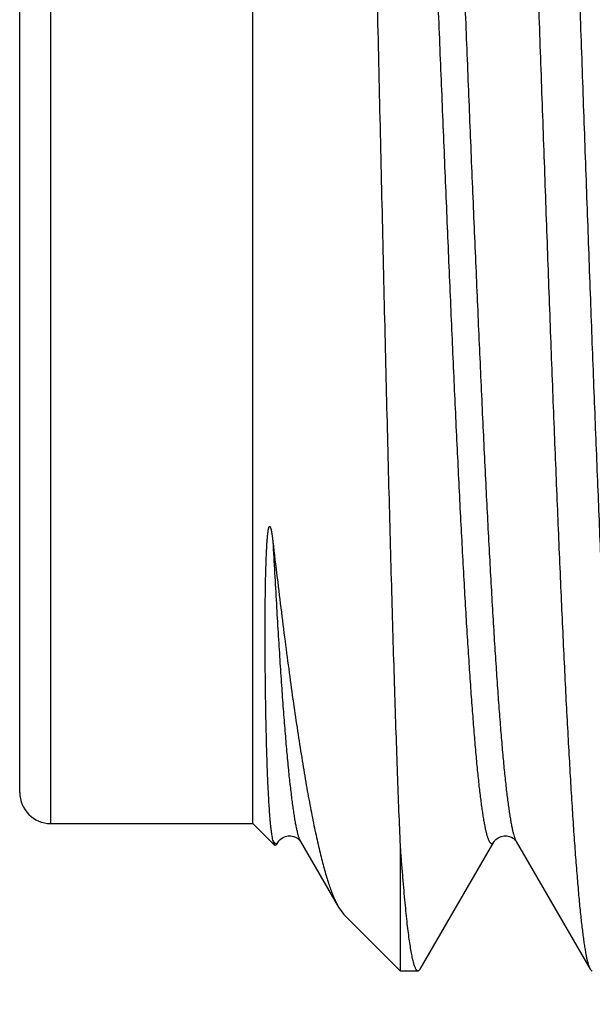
# Model space of a CAD drawing. Header units: inches. Extents: x 0 to 22, y 0 to 17.
# Tile 35 of 57: x 7.3242 to 7.3978, y 13.5854 to 13.7121. Entities that reach past the tile are written whole.
import ezdxf

# ---------------------------------------------------------------- set-up
doc = ezdxf.new("R2010")
doc.units = ezdxf.units.IN
doc.header["$LTSCALE"] = 1.21
doc.header["$MEASUREMENT"] = 0
doc.layers.get('0').update_dxf_attribs({"linetype": 'CONTINUOUS'})
doc.layers.add('DIMENSIONS', color=7, linetype='CONTINUOUS')
doc.styles.get("Standard").update_dxf_attribs({"font": 'txt', "width": 0.8})
doc.dimstyles.new('DIMSTYLE_2', dxfattribs={"dimtxt": 0.125, "dimasz": 0.18, "dimexe": 0.18, "dimexo": 0.0625, "dimgap": 0.09, "dimtad": 0, "dimtih": 1, "dimtoh": 1, "dimdec": 3, "dimzin": 4, "dimdsep": 46, "dimtxsty": 'STANDARD', "dimblk": '_FILLED', "dimblk1": '_FILLED', "dimblk2": '_FILLED', "dimcen": 0.09, "dimadec": 0, "dimazin": 0, "dimtp": 0.01, "dimtm": 0.01, "dimtfac": 1, "dimtdec": 3, "dimtofl": 0, "dimtmove": 0, "dimatfit": 3, "dimldrblk": '_FILLED', "dimfxl": 1, "dimtolj": 1, "dimtzin": 4, "dimarcsym": 0})

# ---------------------------------------------------------------- blocks, each defined once
blk = doc.blocks.new('_FILLED')
at = {"color": 0, "linetype": 'BYBLOCK'}
blk.add_solid([(0, 0), (-1, 0.17361), (-1, -0.17361)], dxfattribs=at)
blk = doc.blocks.new('*D4')
at = {"layer": 'DIMENSIONS', "color": 2, "linetype": 'CONTINUOUS'}
for p, q in [((6.49674, 14.12462), (6.49674, 14.48462)), ((7.5748, 14.12462), (6.37174, 14.12462)), ((7.5748, 13.34463), (6.37174, 13.34463)), ((6.49674, 13.34463), (6.49674, 12.98462))]:
    blk.add_line(p, q, dxfattribs=at)
at = {"layer": 'DIMENSIONS', "color": 2, "linetype": 'CONTINUOUS', "xscale": 0.18, "yscale": 0.18, "zscale": 0.18}
for p, rotation in [((6.49674, 14.12462), 270), ((6.49674, 13.34463), 90)]:
    blk.add_blockref('_FILLED', p, dxfattribs=dict(at, rotation=rotation))
at = {"layer": 'DIMENSIONS', "color": 2, "linetype": 'CONTINUOUS', "insert": (6.49674, 13.79712), "char_height": 0.125, "width": 1.225, "attachment_point": 2, "line_spacing_factor": 0.9}
blk.add_mtext('.780{\\Ftxt.shx;\\W1.000000;\\H0.125000; }[19.81]', dxfattribs=at)

msp = doc.modelspace()

# ---------------------------------------------------------------- linework, layer by layer
at = {"color": 9, "linetype": 'CONTINUOUS'}
msp.add_line((7.32816, 13.60862), (7.32816, 13.82062), dxfattribs=at)
at = {"color": 7, "linetype": 'CONTINUOUS'}
for p, q in [((7.35416, 13.60862), (7.35416, 13.82062)), ((7.32416, 13.61262), (7.32416, 13.81662)), ((7.32816, 13.60862), (7.35416, 13.60862)), ((7.35416, 13.60862), (7.35699, 13.60579)), ((7.35699, 13.60579), (7.35674, 13.60648)), ((7.35719, 13.60586), (7.35745, 13.60631)), ((7.36029, 13.60632), (7.36029, 13.60631)), ((7.36029, 13.60631), (7.36519, 13.59784)), ((7.3757, 13.58986), (7.38522, 13.60631)), ((7.38806, 13.60632), (7.38806, 13.60631)), ((7.38806, 13.60631), (7.39758, 13.58986)), ((7.35719, 13.60586), (7.35699, 13.60579)), ((7.37316, 13.58962), (7.37316, 13.6058)), ((7.36519, 13.59784), (7.36587, 13.59691)), ((7.36587, 13.59691), (7.37316, 13.58962)), ((7.37543, 13.58962), (7.37316, 13.58962)), ((7.3757, 13.58986), (7.37543, 13.58962)), ((7.39758, 13.58986), (7.39785, 13.58962))]:
    msp.add_line(p, q, dxfattribs=at)
for points in [[(7.35745, 13.60631), (7.35745, 13.60631), (7.35748, 13.60636), (7.35755, 13.60645), (7.35766, 13.60657), (7.35783, 13.6067), (7.35807, 13.60684), (7.35837, 13.60697), (7.35872, 13.60703), (7.35906, 13.60703), (7.35938, 13.60696), (7.35966, 13.60685), (7.35989, 13.60672), (7.36006, 13.60658), (7.36018, 13.60646), (7.36025, 13.60637), (7.36028, 13.60632), (7.36029, 13.60632)], [(7.38522, 13.60631), (7.38522, 13.60631), (7.38525, 13.60636), (7.38532, 13.60645), (7.38543, 13.60657), (7.3856, 13.6067), (7.38584, 13.60684), (7.38614, 13.60697), (7.38649, 13.60703), (7.38683, 13.60703), (7.38715, 13.60696), (7.38743, 13.60685), (7.38766, 13.60672), (7.38783, 13.60658), (7.38795, 13.60646), (7.38802, 13.60637), (7.38805, 13.60632), (7.38806, 13.60632)]]:
    msp.add_lwpolyline(points, dxfattribs=at)
msp.add_arc((7.32816, 13.61262), 0.004, 180, 270, dxfattribs=at)
for points, knots in [([(7.38396, 13.83962), (7.38398, 13.83962), (7.38402, 13.83962), (7.38407, 13.83959), (7.38413, 13.83954), (7.38418, 13.83948), (7.38423, 13.8394), (7.38429, 13.8393), (7.38434, 13.83918), (7.38439, 13.83904), (7.38444, 13.83889), (7.38452, 13.83865), (7.38461, 13.8383), (7.38471, 13.83783), (7.38482, 13.83729), (7.38493, 13.83668), (7.38503, 13.836), (7.38514, 13.83525), (7.38524, 13.83443), (7.38535, 13.83353), (7.3855, 13.83221), (7.38568, 13.83038), (7.38589, 13.82799), (7.3861, 13.82534), (7.38631, 13.82243), (7.38652, 13.81927), (7.38674, 13.81587), (7.38695, 13.81223), (7.38716, 13.80837), (7.38745, 13.80279), (7.38781, 13.79533), (7.38823, 13.78583), (7.38865, 13.77567), (7.38908, 13.76494), (7.3895, 13.75375), (7.38992, 13.7422), (7.39035, 13.73039), (7.39077, 13.71844), (7.39119, 13.70645), (7.39162, 13.69453), (7.39204, 13.6828), (7.39246, 13.67137), (7.39289, 13.66034), (7.39331, 13.64981), (7.39373, 13.63988), (7.39409, 13.63202), (7.39438, 13.62611), (7.39459, 13.62197), (7.39481, 13.61805), (7.39502, 13.61435), (7.39523, 13.61088), (7.39544, 13.60765), (7.39565, 13.60467), (7.39587, 13.60195), (7.39608, 13.59949), (7.39626, 13.5976), (7.3964, 13.59623), (7.39651, 13.5953), (7.39662, 13.59444), (7.39672, 13.59365), (7.39683, 13.59293), (7.39693, 13.59228), (7.39704, 13.5917), (7.39714, 13.59119), (7.39724, 13.59082), (7.39731, 13.59055), (7.39736, 13.59038), (7.39742, 13.59022), (7.39747, 13.59008), (7.39752, 13.58996), (7.39756, 13.58989), (7.39758, 13.58986)], [0, 0, 0, 0, 0.000215, 0.000454, 0.000733, 0.001063, 0.001451, 0.001901, 0.002417, 0.002998, 0.003647, 0.004364, 0.006005, 0.007924, 0.010122, 0.012598, 0.015354, 0.018387, 0.021696, 0.02528, 0.029138, 0.037664, 0.047258, 0.057896, 0.069557, 0.082213, 0.095835, 0.110393, 0.125853, 0.142179, 0.177278, 0.215366, 0.256093, 0.299081, 0.343934, 0.390238, 0.437563, 0.485472, 0.533523, 0.58127, 0.628273, 0.674096, 0.718317, 0.760526, 0.800333, 0.83737, 0.854743, 0.871297, 0.886995, 0.9018, 0.915679, 0.928599, 0.940532, 0.95145, 0.961329, 0.970146, 0.974151, 0.977883, 0.981342, 0.984524, 0.98743, 0.990058, 0.992406, 0.994476, 0.996268, 0.997059, 0.997782, 0.998437, 0.999024, 0.999544, 1, 1, 1, 1]), ([(7.4032, 13.58962), (7.40318, 13.58962), (7.40314, 13.58963), (7.40309, 13.58966), (7.40304, 13.58971), (7.40298, 13.58977), (7.40293, 13.58985), (7.40288, 13.58995), (7.40282, 13.59007), (7.40277, 13.59021), (7.40272, 13.59036), (7.40264, 13.5906), (7.40255, 13.59095), (7.40245, 13.59142), (7.40234, 13.59196), (7.40224, 13.59257), (7.40213, 13.59325), (7.40202, 13.594), (7.40192, 13.59482), (7.40181, 13.59572), (7.40167, 13.59704), (7.40149, 13.59887), (7.40127, 13.60126), (7.40106, 13.60391), (7.40085, 13.60682), (7.40064, 13.60998), (7.40043, 13.61338), (7.40021, 13.61702), (7.4, 13.62088), (7.39971, 13.62646), (7.39935, 13.63392), (7.39893, 13.64342), (7.39851, 13.65358), (7.39808, 13.66431), (7.39766, 13.6755), (7.39724, 13.68705), (7.39681, 13.69886), (7.39639, 13.71081), (7.39597, 13.7228), (7.39554, 13.73472), (7.39512, 13.74645), (7.3947, 13.75788), (7.39427, 13.76891), (7.39385, 13.77944), (7.39343, 13.78937), (7.39307, 13.79723), (7.39278, 13.80314), (7.39257, 13.80728), (7.39236, 13.8112), (7.39214, 13.8149), (7.39193, 13.81837), (7.39172, 13.8216), (7.39151, 13.82458), (7.3913, 13.8273), (7.39109, 13.82976), (7.3909, 13.83165), (7.39076, 13.83302), (7.39065, 13.83395), (7.39055, 13.83481), (7.39044, 13.8356), (7.39033, 13.83632), (7.39023, 13.83697), (7.39012, 13.83755), (7.39002, 13.83806), (7.38993, 13.83843), (7.38985, 13.8387), (7.3898, 13.83887), (7.38975, 13.83903), (7.38969, 13.83917), (7.38964, 13.83929), (7.3896, 13.83936), (7.38958, 13.83939)], [0, 0, 0, 0, 0.000215, 0.000454, 0.000733, 0.001063, 0.001451, 0.001901, 0.002417, 0.002998, 0.003647, 0.004364, 0.006005, 0.007924, 0.010122, 0.012598, 0.015354, 0.018386, 0.021696, 0.02528, 0.029138, 0.037664, 0.047257, 0.057896, 0.069557, 0.082213, 0.095835, 0.110393, 0.125852, 0.142178, 0.177277, 0.215366, 0.256092, 0.299081, 0.343934, 0.390237, 0.437562, 0.485472, 0.533522, 0.58127, 0.628273, 0.674096, 0.718317, 0.760525, 0.800332, 0.83737, 0.854743, 0.871297, 0.886995, 0.9018, 0.915679, 0.928599, 0.940532, 0.95145, 0.961329, 0.970146, 0.974151, 0.977883, 0.981342, 0.984524, 0.98743, 0.990058, 0.992406, 0.994476, 0.996268, 0.997059, 0.997782, 0.998437, 0.999024, 0.999544, 1, 1, 1, 1]), ([(7.37316, 13.6058), (7.37309, 13.60726), (7.37296, 13.61034), (7.37278, 13.61517), (7.3726, 13.62042), (7.37242, 13.62606), (7.37223, 13.63208), (7.37198, 13.64078), (7.37167, 13.65238), (7.3713, 13.66702), (7.37094, 13.68246), (7.37057, 13.69842), (7.37032, 13.7092), (7.3702, 13.71462)], [0, 0, 0, 0, 0.040425, 0.084884, 0.133192, 0.185148, 0.240534, 0.299117, 0.424863, 0.560235, 0.702893, 0.850347, 1, 1, 1, 1]), ([(7.35617, 13.64651), (7.35618, 13.64653), (7.35618, 13.64657), (7.3562, 13.64663), (7.35621, 13.64669), (7.35623, 13.64672), (7.35624, 13.64675), (7.35625, 13.64678), (7.35626, 13.64681), (7.35627, 13.64683), (7.35629, 13.64685), (7.3563, 13.64686), (7.35631, 13.64686), (7.35633, 13.64686), (7.35635, 13.64686), (7.35636, 13.64684), (7.35637, 13.64683), (7.35639, 13.64681), (7.3564, 13.64678), (7.35642, 13.64674), (7.35643, 13.6467), (7.35645, 13.64666), (7.35646, 13.64662), (7.35647, 13.64658), (7.35649, 13.64652), (7.3565, 13.64646), (7.35652, 13.64637), (7.35654, 13.64629), (7.35655, 13.64621), (7.35657, 13.64611), (7.35659, 13.64597), (7.35662, 13.64582), (7.35664, 13.64566), (7.35666, 13.6455), (7.35668, 13.64535), (7.35671, 13.64514), (7.35673, 13.64499), (7.35674, 13.64488)], [0, 0, 0, 0, 0.026203, 0.052066, 0.077474, 0.089955, 0.102243, 0.114291, 0.126034, 0.137381, 0.148235, 0.15351, 0.158824, 0.164594, 0.1716, 0.180144, 0.18951, 0.199061, 0.208568, 0.227271, 0.245584, 0.263587, 0.281344, 0.298905, 0.316303, 0.350709, 0.384706, 0.418383, 0.451801, 0.485001, 0.550865, 0.616151, 0.680966, 0.745387, 0.809465, 0.873241, 1, 1, 1, 1]), ([(7.35674, 13.60648), (7.35672, 13.60659), (7.35667, 13.60684), (7.3566, 13.60724), (7.35654, 13.60771), (7.35648, 13.60825), (7.35642, 13.60884), (7.35636, 13.6095), (7.35631, 13.61022), (7.35624, 13.61131), (7.35615, 13.61283), (7.35606, 13.61482), (7.35598, 13.61706), (7.35591, 13.61953), (7.35585, 13.62223), (7.3558, 13.62515), (7.35577, 13.62771), (7.35575, 13.62987), (7.35574, 13.63156), (7.35574, 13.6333), (7.35575, 13.63508), (7.35576, 13.6366), (7.35577, 13.63783), (7.35578, 13.63877), (7.3558, 13.63972), (7.35582, 13.64068), (7.35585, 13.64164), (7.35588, 13.64262), (7.35591, 13.64343), (7.35595, 13.64409), (7.35597, 13.64458), (7.35601, 13.64507), (7.35604, 13.64548), (7.35607, 13.6458), (7.3561, 13.64604), (7.35613, 13.64628), (7.35616, 13.64643), (7.35617, 13.64651)], [0, 0, 0, 0, 0.008699, 0.018955, 0.030774, 0.044161, 0.059113, 0.075628, 0.093701, 0.113323, 0.157179, 0.207107, 0.262993, 0.324703, 0.392079, 0.464942, 0.543085, 0.584062, 0.626264, 0.669652, 0.714181, 0.759803, 0.783006, 0.80646, 0.830152, 0.85407, 0.878197, 0.902509, 0.926969, 0.939238, 0.951516, 0.963786, 0.976015, 0.982098, 0.988142, 0.994125, 1, 1, 1, 1]), ([(7.35674, 13.64488), (7.35692, 13.64334), (7.35728, 13.64031), (7.35782, 13.63587), (7.35836, 13.63163), (7.3589, 13.62758), (7.35943, 13.62375), (7.35997, 13.62015), (7.3605, 13.61678), (7.36102, 13.61365), (7.36155, 13.61076), (7.36199, 13.60852), (7.36235, 13.60685), (7.36261, 13.60569), (7.36287, 13.60461), (7.36313, 13.60359), (7.36339, 13.60263), (7.36364, 13.60174), (7.3639, 13.60092), (7.36416, 13.60017), (7.36441, 13.59949), (7.36467, 13.59888), (7.36492, 13.59833), (7.3651, 13.598), (7.36519, 13.59784)], [0, 0, 0, 0, 0.097229, 0.19066, 0.280061, 0.365215, 0.44592, 0.521988, 0.593251, 0.659556, 0.720768, 0.77677, 0.802788, 0.827469, 0.850806, 0.872791, 0.893419, 0.912688, 0.930598, 0.947151, 0.962353, 0.976216, 0.988756, 1, 1, 1, 1]), ([(7.37543, 13.58962), (7.37542, 13.58962), (7.37539, 13.58963), (7.37536, 13.58964), (7.37532, 13.58966), (7.37529, 13.58969), (7.37525, 13.58973), (7.37521, 13.58977), (7.37518, 13.58982), (7.37513, 13.58991), (7.37507, 13.59004), (7.375, 13.59021), (7.37493, 13.59042), (7.37486, 13.59067), (7.37479, 13.59094), (7.37472, 13.59125), (7.37464, 13.59158), (7.37455, 13.5921), (7.37443, 13.59282), (7.37428, 13.59378), (7.37414, 13.59486), (7.374, 13.59607), (7.37386, 13.5974), (7.37372, 13.59885), (7.37358, 13.60042), (7.37344, 13.60211), (7.37329, 13.60391), (7.3732, 13.60516), (7.37316, 13.6058)], [0, 0, 0, 0, 0.00217, 0.004448, 0.006927, 0.009682, 0.012765, 0.016216, 0.020061, 0.024319, 0.03413, 0.045727, 0.059154, 0.074439, 0.091597, 0.110639, 0.13157, 0.154392, 0.205708, 0.264571, 0.330943, 0.404771, 0.48599, 0.574525, 0.670292, 0.773195, 0.883137, 1, 1, 1, 1])]:
    msp.add_open_spline(points, degree=3, knots=knots, dxfattribs=at)
at = {"color": 9, "linetype": 'CONTINUOUS'}
for points, knots in [([(7.37133, 13.82294), (7.37135, 13.82291), (7.37139, 13.82284), (7.37144, 13.82272), (7.3715, 13.82258), (7.37157, 13.82237), (7.37167, 13.82207), (7.37177, 13.82165), (7.37188, 13.82117), (7.37199, 13.82063), (7.3721, 13.82002), (7.37221, 13.81935), (7.37231, 13.81862), (7.37242, 13.81782), (7.37253, 13.81696), (7.37268, 13.81569), (7.37286, 13.81396), (7.37308, 13.8117), (7.37329, 13.8092), (7.37351, 13.80648), (7.37373, 13.80353), (7.37394, 13.80038), (7.37416, 13.79701), (7.37446, 13.79214), (7.37482, 13.78559), (7.37525, 13.77724), (7.37568, 13.76828), (7.37612, 13.75881), (7.37655, 13.74891), (7.37698, 13.73868), (7.37741, 13.72822), (7.37784, 13.71763), (7.37827, 13.70701), (7.37871, 13.69647), (7.37914, 13.6861), (7.37957, 13.676), (7.38, 13.66628), (7.38043, 13.65702), (7.38086, 13.64831), (7.38123, 13.64144), (7.38152, 13.63629), (7.38174, 13.6327), (7.38196, 13.62931), (7.38217, 13.62612), (7.38239, 13.62315), (7.38261, 13.6204), (7.38282, 13.61787), (7.38304, 13.61558), (7.38322, 13.61382), (7.38337, 13.61253), (7.38348, 13.61165), (7.38359, 13.61084), (7.38369, 13.61009), (7.3838, 13.6094), (7.38391, 13.60878), (7.38402, 13.60822), (7.38413, 13.60772), (7.38423, 13.60729), (7.38433, 13.60697), (7.3844, 13.60675), (7.38446, 13.6066), (7.38451, 13.60648), (7.38456, 13.60636), (7.38462, 13.60627), (7.38467, 13.60619), (7.38473, 13.60613), (7.38478, 13.60608), (7.38484, 13.60605), (7.38489, 13.60604), (7.38495, 13.60604), (7.385, 13.60606), (7.38506, 13.6061), (7.38511, 13.60616), (7.38517, 13.60623), (7.3852, 13.60628), (7.38522, 13.60631)], [0, 0, 0, 0, 0.000529, 0.001125, 0.00179, 0.002524, 0.004205, 0.006171, 0.008424, 0.010966, 0.013795, 0.016911, 0.020313, 0.023999, 0.027968, 0.032218, 0.04155, 0.051974, 0.063467, 0.076002, 0.08955, 0.104078, 0.119552, 0.135935, 0.17127, 0.209744, 0.250988, 0.294606, 0.34018, 0.387271, 0.435428, 0.484186, 0.533077, 0.581632, 0.629383, 0.675871, 0.720649, 0.763288, 0.803378, 0.840534, 0.857899, 0.8744, 0.889996, 0.904652, 0.918331, 0.931003, 0.942635, 0.953203, 0.962681, 0.967005, 0.971048, 0.97481, 0.978287, 0.981479, 0.984385, 0.987002, 0.989332, 0.991374, 0.99313, 0.993901, 0.994603, 0.995235, 0.9958, 0.996298, 0.996734, 0.99711, 0.997433, 0.997715, 0.99797, 0.99822, 0.998485, 0.998785, 0.999132, 0.999536, 1, 1, 1, 1]), ([(7.37417, 13.82294), (7.37419, 13.82297), (7.37423, 13.82302), (7.37428, 13.82309), (7.37433, 13.82315), (7.37439, 13.82319), (7.37444, 13.82321), (7.3745, 13.82321), (7.37456, 13.8232), (7.37461, 13.82317), (7.37467, 13.82312), (7.37472, 13.82306), (7.37478, 13.82298), (7.37483, 13.82289), (7.37488, 13.82277), (7.37494, 13.82265), (7.37499, 13.8225), (7.37507, 13.82228), (7.37516, 13.82196), (7.37527, 13.82153), (7.37537, 13.82103), (7.37548, 13.82047), (7.37559, 13.81985), (7.3757, 13.81916), (7.37581, 13.81841), (7.37591, 13.8176), (7.37602, 13.81672), (7.37617, 13.81543), (7.37636, 13.81367), (7.37657, 13.81138), (7.37679, 13.80885), (7.377, 13.8061), (7.37722, 13.80313), (7.37744, 13.79994), (7.37765, 13.79655), (7.37787, 13.79296), (7.37816, 13.78781), (7.37853, 13.78094), (7.37896, 13.77223), (7.37939, 13.76297), (7.37982, 13.75325), (7.38026, 13.74315), (7.38069, 13.73278), (7.38112, 13.72224), (7.38155, 13.71162), (7.38198, 13.70103), (7.38241, 13.69057), (7.38285, 13.68034), (7.38328, 13.67044), (7.38371, 13.66097), (7.38414, 13.65201), (7.38457, 13.64366), (7.38494, 13.63711), (7.38523, 13.63224), (7.38545, 13.62887), (7.38567, 13.62572), (7.38588, 13.62277), (7.3861, 13.62005), (7.38631, 13.61755), (7.38653, 13.61529), (7.38671, 13.61356), (7.38686, 13.61229), (7.38697, 13.61143), (7.38708, 13.61063), (7.38719, 13.6099), (7.3873, 13.60923), (7.3874, 13.60862), (7.38751, 13.60808), (7.38762, 13.6076), (7.38773, 13.60718), (7.38782, 13.60688), (7.38789, 13.60667), (7.38795, 13.60653), (7.388, 13.60641), (7.38804, 13.60634), (7.38806, 13.60631)], [0, 0, 0, 0, 0.000464, 0.000868, 0.001215, 0.001515, 0.00178, 0.00203, 0.002285, 0.002567, 0.00289, 0.003267, 0.003702, 0.0042, 0.004765, 0.005397, 0.006098, 0.00687, 0.008626, 0.010668, 0.012998, 0.015615, 0.01852, 0.021712, 0.02519, 0.028951, 0.032995, 0.037318, 0.046796, 0.057364, 0.068997, 0.081668, 0.095347, 0.110003, 0.1256, 0.1421, 0.159465, 0.196621, 0.236711, 0.27935, 0.324128, 0.370616, 0.418367, 0.466922, 0.515813, 0.564571, 0.612728, 0.659819, 0.705393, 0.749012, 0.790256, 0.82873, 0.864064, 0.880447, 0.895922, 0.91045, 0.923997, 0.936533, 0.948026, 0.95845, 0.967782, 0.972032, 0.976001, 0.979687, 0.983089, 0.986205, 0.989034, 0.991576, 0.993829, 0.995795, 0.997476, 0.99821, 0.998875, 0.999471, 1, 1, 1, 1]), ([(7.35674, 13.64488), (7.35688, 13.64222), (7.3571, 13.63832), (7.3574, 13.63326), (7.35762, 13.62976), (7.35784, 13.62648), (7.35806, 13.62341), (7.35828, 13.62058), (7.3585, 13.61799), (7.35872, 13.61563), (7.35891, 13.61383), (7.35907, 13.61251), (7.35918, 13.61162), (7.35929, 13.61079), (7.3594, 13.61003), (7.35951, 13.60933), (7.35962, 13.6087), (7.35973, 13.60814), (7.35984, 13.60764), (7.35995, 13.60721), (7.36004, 13.6069), (7.36012, 13.60668), (7.36018, 13.60654), (7.36023, 13.60642), (7.36027, 13.60634), (7.36029, 13.60631)], [0, 0, 0, 0, 0.206187, 0.301853, 0.392245, 0.477138, 0.556319, 0.629594, 0.696781, 0.757718, 0.812257, 0.837087, 0.860272, 0.8818, 0.901658, 0.919838, 0.936333, 0.951137, 0.964251, 0.975676, 0.985424, 0.989675, 0.993517, 0.996955, 1, 1, 1, 1]), ([(7.35674, 13.60648), (7.35677, 13.60642), (7.35681, 13.60633), (7.35687, 13.60623), (7.35691, 13.60618), (7.35696, 13.60613), (7.357, 13.60609), (7.35705, 13.60606), (7.35709, 13.60604), (7.35714, 13.60604), (7.35718, 13.60604), (7.35723, 13.60606), (7.35727, 13.60609), (7.35732, 13.60613), (7.35736, 13.60618), (7.35741, 13.60624), (7.35743, 13.60628), (7.35745, 13.60631)], [0, 0, 0, 0, 0.18571, 0.265047, 0.335827, 0.398593, 0.454132, 0.503583, 0.548551, 0.591152, 0.633856, 0.679117, 0.729011, 0.785101, 0.848492, 0.919948, 1, 1, 1, 1])]:
    msp.add_open_spline(points, degree=3, knots=knots, dxfattribs=at)

# ---------------------------------------------------------------- dimensions: what is measured, and where the dimension line sits
at = {"layer": 'DIMENSIONS', "color": 2, "linetype": 'CONTINUOUS'}
dim = msp.add_linear_dim(base=(6.49674, 13.34463), p1=(7.5748, 14.12462), p2=(7.5748, 13.34463), angle=270, dimstyle='DIMSTYLE_2', dxfattribs=at)
dim.commit()
dim.dimension.update_dxf_attribs({"geometry": '*D4', "text_midpoint": (6.37174, 13.73462), "dimtype": 160})

doc.saveas('drawing.dxf')
